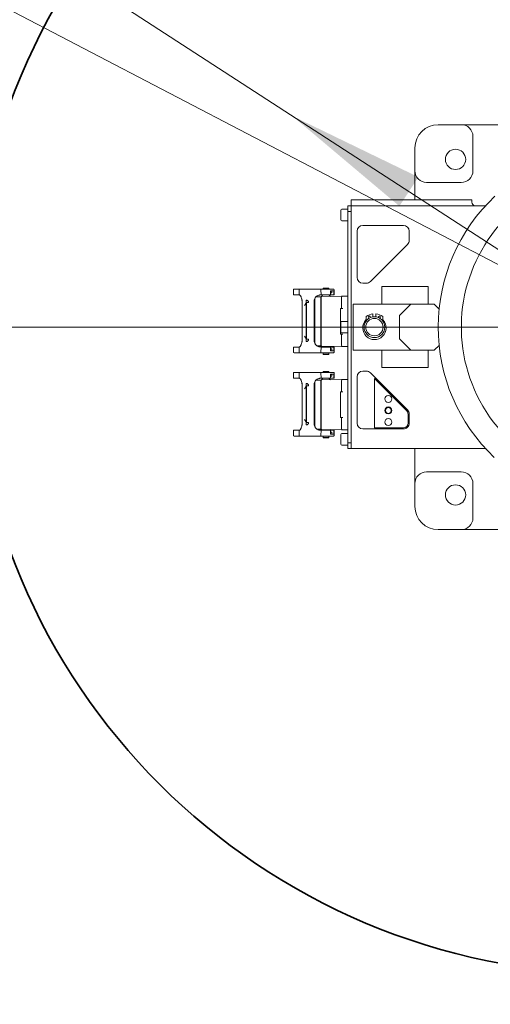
# Model space of a CAD drawing. Header units: millimetres. Extents: x -4455 to 4455, y -3150 to 3150.
# Tile 14 of 22: x 1786 to 2192, y -56 to 795. Entities that reach past the tile are written whole.
import ezdxf

# ---------------------------------------------------------------- set-up
doc = ezdxf.new("R2010")
doc.units = ezdxf.units.MM
doc.linetypes.add('点画线', pattern=[18, 12, -2, 2, -2])
doc.layers.get('0').update_dxf_attribs({"lineweight": 35})
for name, color, linetype, lineweight in [('02___PRT_ALL_AXES', 7, 'Continuous', 18), ('中心线层', 1, '点画线', 18), ('尺寸线层', 7, 'Continuous', 18), ('粗实线层', 7, 'Continuous', 35)]:
    doc.layers.add(name, color=color, linetype=linetype, lineweight=lineweight)
doc.styles.add('标准', font='txt', dxfattribs={"width": 0.667})
doc.dimstyles.new('标准', dxfattribs={"dimscale": 30, "dimtxt": 3.5, "dimasz": 4, "dimexe": 2, "dimexo": 0, "dimtad": 1, "dimdsep": 46, "dimtxsty": '标准', "dimblk": '_CAXARROW', "dimcen": 0, "dimdle": 6, "dimazin": 2, "dimtfac": 0.707107, "dimtdec": 3, "dimtmove": 2, "dimatfit": 3, "dimfxl": 0, "dimfrac": 2, "dimtolj": 1, "dimarcsym": 0})

# ---------------------------------------------------------------- blocks, each defined once
blk = doc.blocks.new('*X1')
at = {"layer": '尺寸线层', "linetype": 'Continuous', "transparency": 16777216}
blk.add_hatch(color=0, dxfattribs=at).paths.add_polyline_path([(2020.92, 711.63), (2129.72, 658.83), (2113.37, 633.67)], flags=0)
at = {"layer": '尺寸线层', "color": 0, "linetype": 'Continuous', "transparency": 16777216}
blk.add_line((1480.74, 1062.65), (2301.82, 529.1), dxfattribs=at)
at = {"layer": '尺寸线层', "color": 0, "linetype": 'Continuous', "transparency": 16777216, "insert": (1608.22, 1065.5), "char_height": 105, "width": 421.3306, "attachment_point": 5, "rotation": 326.98351, "line_spacing_factor": 1.15057, "style": '标准'}
blk.add_mtext('\\T1.1;R335', dxfattribs=at)
blk = doc.blocks.new('_CAXARROW')
blk.add_hatch(color=0).paths.add_polyline_path([(0, 0), (-1, 0.125), (-1, -0.125)], flags=0)
blk = doc.blocks.new('768697879')
at = {"color": 7, "linetype": 'Continuous'}
for p, q in [((-101.71, 175), (-155, 175)), ((-125, 135), (-125, 165)), ((-175, 155), (-175, 110)), ((-165, 125), (-135, 125)), ((-230, 105), (-230, 110)), ((-126, 110), (-230, 110)), ((-230, 105), (-113.44, 105)), ((-126, 110), (-126, 108)), ((-239, 92.75), (-239, 101.25)), ((-238.25, 102), (-233, 102)), ((-230, 97.6), (-230, -97.6)), ((-238.25, 92), (-233, 92)), ((-220, 88), (-185, 88)), ((-225, 43), (-225, 83)), ((-180, 83), (-180, 75.07)), ((-181.46, 71.54), (-213.54, 39.46)), ((-217.07, 38), (-220, 38)), ((-203.5, 20), (-203.5, 35)), ((-203.5, 35), (-163.5, 35)), ((-163.5, 20), (-163.5, 35)), ((-279.9, 32.4), (-279.9, 27.96)), ((-275.12, 27.96), (-279.9, 27.96)), ((-245.4, 32.9), (-279.4, 32.9)), ((-275.12, 27.96), (-274.99, 32.4)), ((-256.3, 26.27), (-260.49, 26.27)), ((-256.3, 26.27), (-256.3, -16.28)), ((-256.24, 32.4), (-255.96, 27.96)), ((-256.05, 26.5), (-238.3, 26.7)), ((-256.05, -16.5), (-256.05, 26.5)), ((-244.9, 27.96), (-255.96, 27.96)), ((-254.45, 27.9), (-255.84, 26.5)), ((-254.3, 33.4), (-254.1, 33.6)), ((-254.3, 32.9), (-254.3, 33.4)), ((-254.3, 33.4), (-249.5, 33.4)), ((-254.1, 33.6), (-249.7, 33.6)), ((-249.5, 33.4), (-249.7, 33.6)), ((-249.5, 32.9), (-249.5, 33.4)), ((-249.35, 27.9), (-248.04, 26.59)), ((-247.84, 27.96), (-247.84, 31.36)), ((-245.02, 31.36), (-247.84, 31.36)), ((-247.84, 31.15), (-246.9, 31.15)), ((-246.9, 29.65), (-247.84, 29.65)), ((-246.9, 29.65), (-246.9, 31.15)), ((-245.02, 31.36), (-245.02, 27.96)), ((-244.9, 32.4), (-244.9, 27.96)), ((-238.3, 26.7), (-238.3, 26.7)), ((-238.3, 26.7), (-238.3, 26.7)), ((-238.3, 26.7), (-234.3, 26.7)), ((-238.3, 25.7), (-238.3, 16)), ((-233, 26.71), (-234.3, 26.71)), ((-272.39, 23.62), (-272.39, -12.82)), ((-269.09, 21.27), (-268.89, 21.28)), ((-269.09, 21.27), (-268.71, 21.24)), ((-268.71, 21.24), (-269.09, 21.21)), ((-269.09, 21.21), (-268.71, 21.19)), ((-268.71, 21.19), (-269.09, 21.16)), ((-269.09, 21.16), (-268.71, 21.14)), ((-268.71, 21.14), (-269.09, 21.11)), ((-269.09, 21.11), (-268.71, 21.08)), ((-268.71, 21.08), (-269.09, 21.05)), ((-269.09, 21.05), (-268.71, 21.03)), ((-268.71, 21.03), (-269.09, 21)), ((-269.09, 21), (-268.71, 20.97)), ((-268.71, 20.97), (-269.09, 20.95)), ((-269.09, 20.95), (-268.71, 20.92)), ((-268.71, 20.92), (-269.09, 20.89)), ((-269.09, 20.89), (-268.71, 20.87)), ((-268.71, 20.87), (-269.09, 20.84)), ((-269.09, 20.84), (-268.71, 20.81)), ((-268.71, 20.81), (-269.09, 20.78)), ((-269.09, 20.78), (-268.71, 20.76)), ((-268.71, 20.76), (-269.09, 20.73)), ((-268.89, 20.72), (-269.09, 20.73)), ((-268.89, 23.32), (-268.89, 21.32)), ((-268.89, 21.32), (-268.89, 21.26)), ((-268.89, 21.31), (-266.89, 21.31)), ((-268.89, 20.72), (-268.89, 20.68)), ((-268.89, 20.67), (-268.89, -9.87)), ((-268.71, 21.24), (-268.71, -10.44)), ((-261.89, -12.82), (-261.89, 23.62)), ((-261.39, -13.98), (-261.39, 24.78)), ((-256.05, 25.22), (-256.3, 25.22)), ((-228.5, 20), (-228.5, -20)), ((-158.5, 20), (-228.5, 20)), ((-178.5, 20), (-188.5, 10)), ((-154, 15.5), (-158.5, 20)), ((-239.3, 16), (-239.3, -6)), ((-237.3, 16), (-239.3, 16)), ((-217.25, 9.09), (-217.25, 6.61)), ((-211.25, 8.88), (-211.25, 11.52)), ((-208.75, 11.52), (-208.75, 8.88)), ((-202.75, 6.61), (-202.75, 9.09)), ((-188.5, 10), (-188.5, -10)), ((-239, -4.25), (-239, 4.25)), ((-238.25, 5), (-233, 5)), ((-237.3, -6), (-239.3, -6)), ((-238.3, -6), (-238.3, -15.7)), ((-238.25, -5), (-233, -5)), ((-269.09, -9.93), (-268.89, -9.92)), ((-269.09, -9.93), (-268.71, -9.96)), ((-268.71, -9.96), (-269.09, -9.98)), ((-269.09, -9.98), (-268.71, -10.01)), ((-268.88, -10.02), (-269.09, -10.04)), ((-269.09, -10.04), (-268.71, -10.07)), ((-268.71, -10.07), (-269.09, -10.09)), ((-269.09, -10.09), (-268.71, -10.12)), ((-268.71, -10.12), (-269.09, -10.15)), ((-269.09, -10.15), (-268.71, -10.17)), ((-268.71, -10.17), (-269.09, -10.2)), ((-269.09, -10.2), (-268.71, -10.23)), ((-268.71, -10.23), (-269.09, -10.25)), ((-269.09, -10.25), (-268.71, -10.28)), ((-268.71, -10.28), (-269.09, -10.31)), ((-269.09, -10.31), (-268.71, -10.34)), ((-268.71, -10.34), (-269.09, -10.36)), ((-269.09, -10.36), (-268.71, -10.39)), ((-268.71, -10.39), (-269.09, -10.41)), ((-269.09, -10.41), (-268.71, -10.44)), ((-268.71, -10.44), (-269.09, -10.47)), ((-268.89, -10.48), (-269.09, -10.47)), ((-268.89, -9.88), (-268.89, -9.92)), ((-268.89, -10.46), (-268.89, -10.51)), ((-259.33, -16.28), (-256.3, -16.28)), ((-256.3, -15.23), (-256.05, -15.23)), ((-238.3, -16.7), (-256.05, -16.5)), ((-255.84, -16.5), (-255.19, -17.16)), ((-248.04, -16.59), (-248.61, -17.16)), ((-234.3, -16.7), (-238.3, -16.7)), ((-238.3, -16.7), (-238.3, -16.7)), ((-238.3, -16.7), (-238.3, -16.7)), ((-234.3, -16.69), (-233, -16.69)), ((-188.5, -10), (-178.5, -20)), ((-158.5, -20), (-153.96, -15.46)), ((-279.9, -17.16), (-279.9, -21.6)), ((-279.9, -17.16), (-275.12, -17.16)), ((-245.4, -22.1), (-279.4, -22.1)), ((-274.99, -21.6), (-275.12, -17.16)), ((-255.96, -17.16), (-256.24, -21.6)), ((-255.96, -17.16), (-244.9, -17.16)), ((-254.3, -22.1), (-254.3, -23.4)), ((-254.1, -23.6), (-254.3, -23.4)), ((-249.5, -23.4), (-254.3, -23.4)), ((-249.7, -23.6), (-254.1, -23.6)), ((-249.7, -23.6), (-249.5, -23.4)), ((-249.5, -22.1), (-249.5, -23.4)), ((-247.84, -20.56), (-247.84, -17.16)), ((-247.84, -18.86), (-246.9, -18.86)), ((-246.9, -20.36), (-247.84, -20.36)), ((-247.84, -20.56), (-245.02, -20.56)), ((-246.9, -20.36), (-246.9, -18.86)), ((-245.02, -17.16), (-245.02, -20.56)), ((-244.9, -21.6), (-244.9, -17.16)), ((-158.5, -20), (-228.5, -20)), ((-203.5, -20), (-203.5, -35)), ((-163.5, -20), (-163.5, -35)), ((-279.9, -39.6), (-279.9, -44.04)), ((-245.4, -39.1), (-279.4, -39.1)), ((-275.12, -44.04), (-274.99, -39.6)), ((-256.24, -39.6), (-255.96, -44.04)), ((-254.3, -38.6), (-254.1, -38.4)), ((-254.3, -39.1), (-254.3, -38.6)), ((-254.3, -38.6), (-249.5, -38.6)), ((-254.1, -38.4), (-249.7, -38.4)), ((-249.5, -38.6), (-249.7, -38.4)), ((-249.5, -39.1), (-249.5, -38.6)), ((-247.84, -44.04), (-247.84, -40.64)), ((-245.02, -40.64), (-247.84, -40.64)), ((-247.84, -40.85), (-246.9, -40.85)), ((-246.9, -42.35), (-247.84, -42.35)), ((-246.9, -42.35), (-246.9, -40.85)), ((-245.02, -40.64), (-245.02, -44.04)), ((-244.9, -39.6), (-244.9, -44.04)), ((-220, -38), (-217.07, -38)), ((-213.54, -39.46), (-181.46, -71.54)), ((-163.5, -35), (-203.5, -35)), ((-275.12, -44.04), (-279.9, -44.04)), ((-272.39, -48.38), (-272.39, -84.82)), ((-269.09, -50.73), (-268.89, -50.72)), ((-269.09, -50.73), (-268.71, -50.76)), ((-268.71, -50.76), (-269.09, -50.79)), ((-269.09, -50.79), (-268.71, -50.81)), ((-268.71, -50.81), (-269.09, -50.84)), ((-269.09, -50.84), (-268.71, -50.86)), ((-268.71, -50.86), (-269.09, -50.89)), ((-269.09, -50.89), (-268.71, -50.92)), ((-268.71, -50.92), (-269.09, -50.95)), ((-269.09, -50.95), (-268.71, -50.97)), ((-268.71, -50.97), (-269.09, -51)), ((-269.09, -51), (-268.71, -51.03)), ((-268.71, -51.03), (-269.09, -51.05)), ((-269.09, -51.05), (-268.71, -51.08)), ((-268.89, -48.68), (-268.89, -50.68)), ((-268.89, -50.68), (-268.89, -50.74)), ((-268.89, -50.69), (-266.89, -50.69)), ((-268.71, -50.76), (-268.71, -82.44)), ((-261.89, -84.82), (-261.89, -48.38)), ((-261.39, -85.98), (-261.39, -47.22)), ((-256.3, -45.73), (-260.49, -45.73)), ((-256.3, -45.73), (-256.3, -88.28)), ((-256.05, -46.78), (-256.3, -46.78)), ((-256.05, -45.5), (-238.3, -45.3)), ((-256.05, -88.5), (-256.05, -45.5)), ((-244.9, -44.04), (-255.96, -44.04)), ((-254.45, -44.1), (-255.84, -45.5)), ((-249.35, -44.1), (-248.04, -45.41)), ((-238.3, -45.3), (-238.3, -45.3)), ((-238.3, -45.3), (-238.3, -45.3)), ((-238.3, -45.3), (-234.3, -45.3)), ((-238.3, -46.3), (-238.3, -56)), ((-233, -45.29), (-234.3, -45.29)), ((-225, -83), (-225, -43)), ((-210, -44.41), (-210, -87)), ((-210, -44.41), (-182.17, -72.24)), ((-268.71, -51.08), (-269.09, -51.11)), ((-269.09, -51.11), (-268.71, -51.13)), ((-268.71, -51.13), (-269.09, -51.16)), ((-269.09, -51.16), (-268.71, -51.19)), ((-268.71, -51.19), (-269.09, -51.22)), ((-269.09, -51.22), (-268.71, -51.24)), ((-268.71, -51.24), (-269.09, -51.27)), ((-268.89, -51.28), (-269.09, -51.27)), ((-268.89, -51.28), (-268.89, -51.32)), ((-268.89, -51.33), (-268.89, -81.87)), ((-239.3, -56), (-239.3, -78)), ((-237.3, -56), (-239.3, -56)), ((-181, -83), (-181, -75.07)), ((-180, -75.07), (-180, -83)), ((-269.09, -81.93), (-268.89, -81.92)), ((-269.09, -81.93), (-268.71, -81.96)), ((-268.71, -81.96), (-269.09, -81.98)), ((-269.09, -81.98), (-268.71, -82.01)), ((-268.88, -82.02), (-269.09, -82.04)), ((-269.09, -82.04), (-268.71, -82.07)), ((-268.71, -82.07), (-269.09, -82.09)), ((-269.09, -82.09), (-268.71, -82.12)), ((-268.71, -82.12), (-269.09, -82.15)), ((-269.09, -82.15), (-268.71, -82.17)), ((-268.71, -82.17), (-269.09, -82.2)), ((-269.09, -82.2), (-268.71, -82.23)), ((-268.71, -82.23), (-269.09, -82.25)), ((-269.09, -82.25), (-268.71, -82.28)), ((-268.71, -82.28), (-269.09, -82.31)), ((-269.09, -82.31), (-268.71, -82.34)), ((-268.71, -82.34), (-269.09, -82.36)), ((-269.09, -82.36), (-268.71, -82.39)), ((-268.71, -82.39), (-269.09, -82.41)), ((-269.09, -82.41), (-268.71, -82.44)), ((-268.71, -82.44), (-269.09, -82.47)), ((-268.89, -82.48), (-269.09, -82.47)), ((-268.89, -81.88), (-268.89, -81.92)), ((-268.89, -82.46), (-268.89, -82.51)), ((-237.3, -78), (-239.3, -78)), ((-238.3, -78), (-238.3, -87.7)), ((-279.9, -89.16), (-279.9, -93.6)), ((-279.9, -89.16), (-275.12, -89.16)), ((-274.99, -93.6), (-275.12, -89.16)), ((-259.33, -88.28), (-256.3, -88.28)), ((-256.3, -87.23), (-256.05, -87.23)), ((-255.96, -89.16), (-256.24, -93.6)), ((-238.3, -88.7), (-256.05, -88.5)), ((-255.96, -89.16), (-244.9, -89.16)), ((-255.84, -88.5), (-255.19, -89.16)), ((-248.04, -88.59), (-248.61, -89.16)), ((-247.84, -92.56), (-247.84, -89.16)), ((-247.84, -90.86), (-246.9, -90.86)), ((-246.9, -92.36), (-247.84, -92.36)), ((-247.84, -92.56), (-245.02, -92.56)), ((-246.9, -92.36), (-246.9, -90.86)), ((-245.02, -89.16), (-245.02, -92.56)), ((-244.9, -93.6), (-244.9, -89.16)), ((-239, -101.25), (-239, -92.75)), ((-234.3, -88.7), (-238.3, -88.7)), ((-238.3, -88.7), (-238.3, -88.7)), ((-238.3, -88.7), (-238.3, -88.7)), ((-238.25, -92), (-233, -92)), ((-234.3, -88.69), (-233, -88.69)), ((-185, -88), (-220, -88)), ((-210, -87), (-185, -87)), ((-245.4, -94.1), (-279.4, -94.1)), ((-254.3, -94.1), (-254.3, -95.4)), ((-254.1, -95.6), (-254.3, -95.4)), ((-249.5, -95.4), (-254.3, -95.4)), ((-249.7, -95.6), (-254.1, -95.6)), ((-249.7, -95.6), (-249.5, -95.4)), ((-249.5, -94.1), (-249.5, -95.4)), ((-238.25, -102), (-233, -102)), ((-113.45, -105), (-230, -105)), ((-175, -105), (-175, -155)), ((-135, -125), (-165, -125)), ((-125, -165), (-125, -135)), ((-85, -175), (-155, -175))]:
    blk.add_line(p, q, dxfattribs=at)
for points in [[(-268.9, 21.31), (-268.9, 21.31), (-268.9, 21.31), (-268.9, 21.32), (-268.89, 21.32)], [(-268.9, -50.69), (-268.9, -50.69), (-268.9, -50.69), (-268.9, -50.68), (-268.89, -50.68)]]:
    blk.add_lwpolyline(points, dxfattribs=at)
for centre, radius in [((-140, 145), 8.75), ((-198, -62), 3), ((-198, -72), 3), ((-198, -72), 2.5), ((-198, -82), 3), ((-140, -145), 8.75)]:
    blk.add_circle(centre, radius, dxfattribs=at)
for centre, radius, start, end in [((-155, 155), 20, 90, 180), ((-135, 165), 10, 0, 90), ((-165, 135), 10, 180, 270), ((-135, 135), 10, 270, 0), ((0, 0), 155, 133.12123, 226.56746), ((-123, 108), 3, 180, 270), ((-238.25, 101.25), 0.75, 90, 180), ((-238.25, 92.75), 0.75, 180, 270), ((-220, 83), 5, 90, 180), ((-185, 83), 5, 0, 90), ((0, 0), 135, 139.08071, 281.81049), ((-185, 75.07), 5, 315, 360), ((-220, 43), 5, 180, 270), ((-217.07, 43), 5, 270, 315), ((-279.4, 32.4), 0.5, 90, 180), ((-274.98, 31.61), 0.79, 86.31619, 90.5503), ((-254.8, 28.25), 0.5, 315, 323.18856), ((-249, 28.25), 0.5, 216.7994, 225), ((-245.4, 32.4), 0.5, 0, 90), ((-237.3, 25.7), 1, 90, 180), ((-217.05, 9.09), 0.2, 125.9798, 180), ((-210, -0.62), 12.2, 95.88079, 125.9798), ((-214.25, 8.65), 0.85, 332.1374, 260.14438), ((-210, -0.62), 12.2, 54.0202, 84.11921), ((-205.75, 8.65), 0.85, 279.88748, 207.86887), ((-202.95, 9.09), 0.2, 360, 54.0202), ((-238.25, 4.25), 0.75, 90, 180), ((-210, -0.62), 10.1, 136.98138, 43.01862), ((-217.75, 6.61), 0.5, 316.98138, 0), ((-202.25, 6.61), 0.5, 180, 223.01862), ((-238.25, -4.25), 0.75, 180, 270), ((-291.34, -9.68), 18.97, 348.52885, 349.75648), ((-237.3, -15.7), 1, 180, 270), ((-279.4, -21.6), 0.5, 180, 270), ((-245.4, -21.6), 0.5, 270, 0), ((-279.4, -39.6), 0.5, 90, 180), ((-274.98, -40.39), 0.79, 86.31619, 90.5503), ((-245.4, -39.6), 0.5, 0, 90), ((-220, -43), 5, 90, 180), ((-217.07, -43), 5, 45, 90), ((-254.8, -43.75), 0.5, 315, 323.18856), ((-249, -43.75), 0.5, 216.7994, 225), ((-237.3, -46.3), 1, 90, 180), ((-185, -75.07), 4, 0, 45), ((-185, -75.07), 5, 0, 45), ((-291.34, -81.68), 18.97, 348.52885, 349.75648), ((-220, -83), 5, 180, 270), ((-185, -83), 5, 269.99995, 0), ((-185, -83), 4, 270, 359.99942), ((-279.4, -93.6), 0.5, 180, 270), ((-245.4, -93.6), 0.5, 270, 0), ((-238.25, -92.75), 0.75, 90, 180), ((-237.3, -87.7), 1, 180, 270), ((-238.25, -101.25), 0.75, 180, 270), ((-165, -135), 10, 90, 180), ((-135, -135), 10, 0, 90), ((-155, -155), 20, 180, 270), ((-135, -165), 10, 270, 0)]:
    blk.add_arc(centre, radius, start, end, dxfattribs=at)
for points, knots in [([(-275.12, 27.96), (-274.99, 27.96), (-274.73, 27.91), (-274.36, 27.71), (-274, 27.4), (-273.67, 26.96), (-273.39, 26.41), (-273.03, 25.49), (-272.85, 24.73), (-272.74, 24.2)], [0, 0, 0, 0, 408.494086, 873.166871, 1398.694427, 1999.346937, 2689.129684, 3471.818944, 5285.330189, 5285.330189, 5285.330189, 5285.330189]), ([(-274.99, 32.4), (-274.99, 32.46), (-274.96, 32.59), (-274.86, 32.76), (-274.69, 32.87), (-274.57, 32.9), (-274.51, 32.9)], [0, 0, 0, 0, 793.541608, 1642.850898, 2477.632042, 3239.673909, 3239.673909, 3239.673909, 3239.673909]), ([(-261.59, 24.05), (-261.52, 24.4), (-261.38, 24.9), (-261.08, 25.52), (-260.81, 25.93), (-260.49, 26.29), (-260.13, 26.6), (-259.74, 26.86), (-259.18, 27.16), (-258.46, 27.46), (-257.59, 27.72), (-256.76, 27.91), (-256.22, 27.96), (-255.96, 27.96)], [0, 0, 0, 0, 1098.645641, 1618.142397, 2120.726243, 2612.157051, 3100.329596, 3590.87882, 4082.4791, 5057.13193, 6000.796116, 6884.184423, 7691.990004, 7691.990004, 7691.990004, 7691.990004]), ([(-256.24, 32.4), (-256.24, 32.46), (-256.26, 32.59), (-256.35, 32.76), (-256.49, 32.87), (-256.6, 32.9), (-256.66, 32.9)], [0, 0, 0, 0, 815.290882, 1598.877089, 2334.699382, 3035.98248, 3035.98248, 3035.98248, 3035.98248]), ([(-272.74, 24.2), (-272.72, 24.11), (-272.65, 23.75), (-272.59, 23.38), (-272.55, 23.1)], [0, 0, 0, 0, 435.925515, 1782.089797, 1782.089797, 1782.089797, 1782.089797]), ([(-272.55, 23.1), (-272.53, 23), (-272.48, 22.62), (-272.43, 22.24), (-272.39, 21.96)], [0, 0, 0, 0, 440.79036, 1777.13772, 1777.13772, 1777.13772, 1777.13772]), ([(-269.56, 20), (-269.6, 19.9), (-269.72, 19.69), (-269.91, 19.37), (-270.09, 19.04), (-270.2, 18.81), (-270.24, 18.7)], [0, 0, 0, 0, 725.351454, 1513.298914, 2314.413738, 3104.041029, 3104.041029, 3104.041029, 3104.041029]), ([(-269.56, 20), (-269.52, 20.09), (-269.43, 20.25), (-269.23, 20.5), (-269.03, 20.64), (-268.89, 20.67)], [0, 0, 0, 0, 714.294886, 1352.081394, 2415.185456, 2415.185456, 2415.185456, 2415.185456]), ([(-268.88, 23.32), (-268.62, 23.32), (-268.1, 23.21), (-267.44, 22.76), (-267.07, 22.21), (-266.92, 21.71), (-266.89, 21.44), (-266.89, 21.31)], [0, 0, 0, 0, 941.229122, 1882.426932, 2823.707282, 3296.751791, 3769.544373, 3769.544373, 3769.544373, 3769.544373]), ([(-261.89, 21.96), (-261.88, 22.07), (-261.82, 22.53), (-261.77, 23), (-261.72, 23.34)], [0, 0, 0, 0, 430.913664, 1709.339618, 1709.339618, 1709.339618, 1709.339618]), ([(-261.72, 23.34), (-261.71, 23.4), (-261.67, 23.64), (-261.63, 23.87), (-261.59, 24.05)], [0, 0, 0, 0, 433.599791, 1712.060058, 1712.060058, 1712.060058, 1712.060058]), ([(-270.24, -7.9), (-270.2, -8.01), (-270.09, -8.24), (-269.91, -8.57), (-269.72, -8.89), (-269.6, -9.1), (-269.56, -9.2)], [0, 0, 0, 0, 749.615803, 1510.059697, 2258.075377, 2946.273357, 2946.273357, 2946.273357, 2946.273357]), ([(-272.75, -13.45), (-272.86, -13.98), (-273.04, -14.72), (-273.4, -15.63), (-273.68, -16.17), (-274.01, -16.6), (-274.36, -16.92), (-274.74, -17.11), (-274.99, -17.16), (-275.12, -17.16)], [0, 0, 0, 0, 1683.54312, 2409.573558, 3049.488523, 3607.1452, 4095.617649, 4527.915616, 4908.268522, 4908.268522, 4908.268522, 4908.268522]), ([(-272.56, -12.36), (-272.57, -12.42), (-272.6, -12.65), (-272.64, -12.88), (-272.67, -13.05)], [0, 0, 0, 0, 420.89101, 1664.518381, 1664.518381, 1664.518381, 1664.518381]), ([(-272.39, -11.16), (-272.4, -11.26), (-272.46, -11.66), (-272.51, -12.06), (-272.56, -12.36)], [0, 0, 0, 0, 418.995433, 1667.170816, 1667.170816, 1667.170816, 1667.170816]), ([(-268.89, -9.87), (-269.03, -9.84), (-269.23, -9.7), (-269.43, -9.45), (-269.52, -9.29), (-269.56, -9.2)], [0, 0, 0, 0, 1011.296272, 1618.00191, 2297.500502, 2297.500502, 2297.500502, 2297.500502]), ([(-268.89, -12.52), (-268.83, -12.52), (-268.7, -12.51), (-268.5, -12.49), (-268.31, -12.44), (-268.12, -12.37), (-267.95, -12.29), (-267.72, -12.15), (-267.47, -11.94), (-267.22, -11.63), (-267.03, -11.29), (-266.92, -10.91), (-266.89, -10.65), (-266.89, -10.51)], [0, 0, 0, 0, 459.775455, 919.017601, 1379.259079, 1838.897352, 2298.632529, 2758.446228, 3676.831882, 4595.244308, 5513.679453, 6432.184518, 7350.535897, 7350.535897, 7350.535897, 7350.535897]), ([(-268.58, -10.51), (-268.62, -10.51), (-268.68, -10.51), (-268.75, -10.51), (-268.79, -10.51), (-268.82, -10.52), (-268.85, -10.53), (-268.87, -10.53), (-268.88, -10.52), (-268.89, -10.52)], [0, 0, 0, 0, 1854.16059, 2621.829869, 3281.577079, 3836.828124, 4278.00583, 4591.439241, 4835.650455, 4835.650455, 4835.650455, 4835.650455]), ([(-268.89, -10.52), (-268.89, -10.52), (-268.89, -10.52), (-268.89, -10.52), (-268.89, -10.51)], [0, 0, 0, 0, 483.4737, 1646.687791, 1646.687791, 1646.687791, 1646.687791]), ([(-268.89, -12.52), (-268.89, -12.4), (-268.89, -12.15), (-268.89, -11.8), (-268.89, -11.47), (-268.89, -11.17), (-268.89, -10.93), (-268.89, -10.75), (-268.89, -10.65), (-268.89, -10.59), (-268.89, -10.55), (-268.89, -10.53), (-268.89, -10.52)], [0, 0, 0, 0, 1260.683475, 2478.227018, 3608.173629, 4611.866798, 5453.622064, 6103.895048, 6349.901193, 6540.011347, 6672.582115, 6746.533265, 6746.533265, 6746.533265, 6746.533265]), ([(-266.89, -10.51), (-267.06, -10.51), (-267.38, -10.51), (-267.84, -10.51), (-268.23, -10.51), (-268.48, -10.52), (-268.58, -10.51)], [0, 0, 0, 0, 858.413745, 1662.535001, 2361.562548, 2911.529226, 2911.529226, 2911.529226, 2911.529226]), ([(-261.72, -12.52), (-261.74, -12.4), (-261.8, -11.95), (-261.85, -11.5), (-261.89, -11.16)], [0, 0, 0, 0, 395.132456, 1598.566457, 1598.566457, 1598.566457, 1598.566457]), ([(-261.6, -13.23), (-261.61, -13.17), (-261.66, -12.93), (-261.7, -12.7), (-261.72, -12.52)], [0, 0, 0, 0, 393.259336, 1594.661146, 1594.661146, 1594.661146, 1594.661146]), ([(-255.96, -17.16), (-256.22, -17.16), (-256.76, -17.1), (-257.6, -16.92), (-258.46, -16.66), (-259.19, -16.36), (-259.75, -16.06), (-260.14, -15.8), (-260.5, -15.48), (-260.93, -14.99), (-261.34, -14.24), (-261.52, -13.58), (-261.6, -13.23)], [0, 0, 0, 0, 677.831878, 1419.20119, 2211.174224, 3029.035289, 3441.479487, 3853.020329, 4262.57774, 4675.063823, 5531.77748, 6454.791677, 6454.791677, 6454.791677, 6454.791677]), ([(-274.99, -21.6), (-274.99, -21.66), (-274.96, -21.8), (-274.86, -21.96), (-274.7, -22.07), (-274.57, -22.1), (-274.51, -22.1)], [0, 0, 0, 0, 747.042972, 1485.449331, 2212.043797, 2930.6917, 2930.6917, 2930.6917, 2930.6917]), ([(-256.24, -21.6), (-256.24, -21.66), (-256.26, -21.79), (-256.35, -21.96), (-256.49, -22.07), (-256.6, -22.1), (-256.66, -22.1)], [0, 0, 0, 0, 732.395067, 1436.241267, 2097.009497, 2726.511973, 2726.511973, 2726.511973, 2726.511973]), ([(-274.99, -39.6), (-274.99, -39.54), (-274.96, -39.41), (-274.86, -39.24), (-274.69, -39.13), (-274.57, -39.1), (-274.51, -39.1)], [0, 0, 0, 0, 698.240957, 1445.552159, 2180.079977, 2850.604166, 2850.604166, 2850.604166, 2850.604166]), ([(-256.24, -39.6), (-256.24, -39.54), (-256.26, -39.41), (-256.35, -39.24), (-256.49, -39.13), (-256.6, -39.1), (-256.66, -39.1)], [0, 0, 0, 0, 711.031374, 1394.412473, 2036.137712, 2647.740633, 2647.740633, 2647.740633, 2647.740633]), ([(-275.12, -44.04), (-274.99, -44.04), (-274.73, -44.09), (-274.36, -44.29), (-274, -44.6), (-273.67, -45.04), (-273.39, -45.59), (-273.03, -46.51), (-272.85, -47.27), (-272.74, -47.8)], [0, 0, 0, 0, 362.971493, 775.861129, 1242.82388, 1776.539656, 2389.452993, 3084.91934, 4696.332839, 4696.332839, 4696.332839, 4696.332839]), ([(-272.74, -47.8), (-272.72, -47.89), (-272.65, -48.25), (-272.59, -48.62), (-272.55, -48.9)], [0, 0, 0, 0, 385.00323, 1573.916425, 1573.916425, 1573.916425, 1573.916425]), ([(-272.55, -48.9), (-272.53, -49), (-272.48, -49.38), (-272.43, -49.76), (-272.39, -50.04)], [0, 0, 0, 0, 389.51405, 1570.406646, 1570.406646, 1570.406646, 1570.406646]), ([(-268.88, -48.68), (-268.62, -48.68), (-268.1, -48.79), (-267.44, -49.24), (-267.07, -49.79), (-266.92, -50.29), (-266.89, -50.56), (-266.89, -50.69)], [0, 0, 0, 0, 838.538959, 1677.050022, 2515.634621, 2937.068935, 3358.278809, 3358.278809, 3358.278809, 3358.278809]), ([(-261.89, -50.04), (-261.88, -49.93), (-261.82, -49.47), (-261.77, -49), (-261.72, -48.66)], [0, 0, 0, 0, 379.027663, 1503.519277, 1503.519277, 1503.519277, 1503.519277]), ([(-261.72, -48.66), (-261.71, -48.6), (-261.67, -48.36), (-261.63, -48.13), (-261.59, -47.95)], [0, 0, 0, 0, 381.095884, 1504.749439, 1504.749439, 1504.749439, 1504.749439]), ([(-261.59, -47.95), (-261.52, -47.6), (-261.38, -47.1), (-261.08, -46.48), (-260.81, -46.07), (-260.49, -45.71), (-260.13, -45.4), (-259.74, -45.14), (-259.18, -44.84), (-258.46, -44.54), (-257.59, -44.28), (-256.76, -44.09), (-256.22, -44.04), (-255.96, -44.04)], [0, 0, 0, 0, 969.040195, 1427.252759, 1870.547603, 2304.005114, 2734.588735, 3167.268661, 3600.875653, 4460.550266, 5292.891917, 6072.068336, 6784.578401, 6784.578401, 6784.578401, 6784.578401]), ([(-269.56, -52), (-269.6, -52.1), (-269.72, -52.31), (-269.91, -52.63), (-270.09, -52.96), (-270.2, -53.19), (-270.24, -53.3)], [0, 0, 0, 0, 641.437665, 1338.229787, 2046.665978, 2744.943596, 2744.943596, 2744.943596, 2744.943596]), ([(-269.56, -52), (-269.52, -51.91), (-269.43, -51.75), (-269.23, -51.5), (-269.03, -51.36), (-268.89, -51.33)], [0, 0, 0, 0, 640.776658, 1212.919501, 2166.604431, 2166.604431, 2166.604431, 2166.604431]), ([(-272.56, -84.36), (-272.57, -84.42), (-272.6, -84.65), (-272.64, -84.88), (-272.67, -85.05)], [0, 0, 0, 0, 381.102187, 1507.163566, 1507.163566, 1507.163566, 1507.163566]), ([(-272.39, -83.16), (-272.4, -83.26), (-272.46, -83.66), (-272.51, -84.06), (-272.56, -84.36)], [0, 0, 0, 0, 379.086627, 1508.374818, 1508.374818, 1508.374818, 1508.374818]), ([(-270.24, -79.9), (-270.2, -80.01), (-270.09, -80.24), (-269.91, -80.57), (-269.72, -80.89), (-269.6, -81.1), (-269.56, -81.2)], [0, 0, 0, 0, 676.019693, 1361.804393, 2036.381061, 2657.012837, 2657.012837, 2657.012837, 2657.012837]), ([(-268.89, -81.87), (-269.03, -81.84), (-269.23, -81.7), (-269.43, -81.45), (-269.52, -81.29), (-269.56, -81.2)], [0, 0, 0, 0, 925.428452, 1480.619521, 2102.422792, 2102.422792, 2102.422792, 2102.422792]), ([(-268.89, -84.52), (-268.83, -84.52), (-268.7, -84.51), (-268.5, -84.49), (-268.31, -84.44), (-268.12, -84.37), (-267.95, -84.29), (-267.72, -84.15), (-267.47, -83.94), (-267.22, -83.63), (-267.03, -83.29), (-266.92, -82.91), (-266.89, -82.65), (-266.89, -82.51)], [0, 0, 0, 0, 417.504282, 834.524287, 1252.451746, 1669.831458, 2087.299166, 2504.838175, 3338.788616, 4172.763367, 5006.758747, 5840.81762, 6674.736936, 6674.736936, 6674.736936, 6674.736936]), ([(-268.58, -82.51), (-268.62, -82.51), (-268.68, -82.51), (-268.75, -82.51), (-268.79, -82.51), (-268.82, -82.52), (-268.85, -82.53), (-268.87, -82.53), (-268.88, -82.52), (-268.89, -82.52)], [0, 0, 0, 0, 1685.068069, 2382.728777, 2982.309506, 3486.923729, 3887.867676, 4172.71713, 4394.657194, 4394.657194, 4394.657194, 4394.657194]), ([(-268.89, -82.52), (-268.89, -82.52), (-268.89, -82.52), (-268.89, -82.52), (-268.89, -82.51)], [0, 0, 0, 0, 436.610161, 1487.07287, 1487.07287, 1487.07287, 1487.07287]), ([(-268.89, -84.52), (-268.89, -84.4), (-268.89, -84.15), (-268.89, -83.8), (-268.89, -83.47), (-268.89, -83.17), (-268.89, -82.93), (-268.89, -82.75), (-268.89, -82.65), (-268.89, -82.59), (-268.89, -82.55), (-268.89, -82.53), (-268.89, -82.52)], [0, 0, 0, 0, 1139.221633, 2239.459696, 3260.540442, 4167.531764, 4928.187256, 5515.809023, 5738.113454, 5909.90725, 6029.705351, 6096.531602, 6096.531602, 6096.531602, 6096.531602]), ([(-266.89, -82.51), (-267.06, -82.51), (-267.38, -82.51), (-267.84, -82.51), (-268.23, -82.51), (-268.48, -82.52), (-268.58, -82.51)], [0, 0, 0, 0, 774.986716, 1500.957491, 2132.048343, 2628.565172, 2628.565172, 2628.565172, 2628.565172]), ([(-261.72, -84.52), (-261.74, -84.4), (-261.8, -83.95), (-261.85, -83.5), (-261.89, -83.16)], [0, 0, 0, 0, 356.755209, 1443.305661, 1443.305661, 1443.305661, 1443.305661]), ([(-261.6, -85.23), (-261.61, -85.17), (-261.66, -84.93), (-261.7, -84.7), (-261.72, -84.52)], [0, 0, 0, 0, 355.366283, 1441.005341, 1441.005341, 1441.005341, 1441.005341]), ([(-272.75, -85.45), (-272.86, -85.98), (-273.04, -86.72), (-273.4, -87.63), (-273.68, -88.17), (-274.01, -88.6), (-274.36, -88.92), (-274.74, -89.11), (-274.99, -89.16), (-275.12, -89.16)], [0, 0, 0, 0, 1539.149941, 2202.910608, 2787.941706, 3297.769599, 3744.347017, 4139.567895, 4487.298907, 4487.298907, 4487.298907, 4487.298907]), ([(-274.99, -93.6), (-274.99, -93.66), (-274.96, -93.8), (-274.86, -93.96), (-274.7, -94.07), (-274.57, -94.1), (-274.51, -94.1)], [0, 0, 0, 0, 681.960733, 1356.037272, 2019.330968, 2675.370405, 2675.370405, 2675.370405, 2675.370405]), ([(-255.96, -89.16), (-256.22, -89.16), (-256.76, -89.1), (-257.6, -88.92), (-258.46, -88.66), (-259.19, -88.36), (-259.75, -88.06), (-260.14, -87.8), (-260.5, -87.48), (-260.93, -86.99), (-261.34, -86.24), (-261.52, -85.58), (-261.6, -85.23)], [0, 0, 0, 0, 614.431398, 1286.457304, 2004.353754, 2745.716817, 3119.583366, 3492.631054, 3863.880829, 4237.785345, 5014.366954, 5851.047732, 5851.047732, 5851.047732, 5851.047732]), ([(-256.24, -93.6), (-256.24, -93.66), (-256.26, -93.79), (-256.35, -93.96), (-256.49, -94.07), (-256.6, -94.1), (-256.66, -94.1)], [0, 0, 0, 0, 667.071016, 1308.139507, 1909.972253, 2483.327912, 2483.327912, 2483.327912, 2483.327912])]:
    blk.add_open_spline(points, degree=3, knots=knots, dxfattribs=at)
at = {"layer": '02___PRT_ALL_AXES', "color": 7, "linetype": 'Continuous'}
for p, q in [((-233, -105), (-233, 105)), ((-230, 105), (-233, 105)), ((-230, -105), (-230, 105)), ((-230, 100), (-233, 100)), ((-230, -100), (-233, -100)), ((-230, -105), (-233, -105))]:
    blk.add_line(p, q, dxfattribs=at)
for radius in [9, 7.5]:
    blk.add_circle((-210, 0), radius, dxfattribs=at)
at = {"layer": '中心线层'}
blk.add_line((-138, 0), (138, 0), dxfattribs=at)
blk = doc.blocks.new('*X16')
at = {"layer": '尺寸线层', "linetype": 'Continuous', "transparency": 16777216}
for points in [[(966.07, 1227.2), (1079.37, 1184.91), (1065.48, 1158.32)], [(3637.57, -169), (3538.17, -100.12), (3524.27, -126.71)]]:
    blk.add_hatch(color=0, dxfattribs=at).paths.add_polyline_path(points, flags=0)
at = {"layer": '尺寸线层', "color": 0, "linetype": 'Continuous', "transparency": 16777216}
blk.add_line((621.24, 1407.41), (3637.57, -169), dxfattribs=at)
at = {"layer": '尺寸线层', "color": 0, "transparency": 16777216, "insert": (787.71, 1404.87), "char_height": 105, "width": 594.8573, "attachment_point": 5, "rotation": 332.40733, "line_spacing_factor": 1.15057, "style": '标准'}
blk.add_mtext('\\T1.1;%%C3730', dxfattribs=at)

msp = doc.modelspace()

# ---------------------------------------------------------------- linework, layer by layer
at = {"layer": '中心线层'}
for p, q in [((927.737, 529.1), (3808.996, 529.1)), ((1739.823, 529.1), (2863.823, 529.1))]:
    msp.add_line(p, q, dxfattribs=at)
at = {"layer": '粗实线层', "color": 9}
msp.add_circle((2301.823, 529.1), 559, dxfattribs=at)
msp.add_arc((2301.823, 529.1), 1507.173, 195, 165, dxfattribs=at)

# ---------------------------------------------------------------- block references
at = {"layer": '尺寸线层'}
msp.add_blockref('768697879', (2301.823, 529.1), dxfattribs=at)

# ---------------------------------------------------------------- dimensions: what is measured, and where the dimension line sits
dim = msp.add_diameter_dim_2p(p1=(3637.574, -168.997), p2=(966.071, 1227.196), text='%%C3730', dimstyle='标准', override={"dimsah": 1, "dimtfac": 1, "dimtfill": 1, "dimtzin": 8}, dxfattribs=at)
dim.commit()
dim.dimension.update_dxf_attribs({"geometry": '*X16', "text_midpoint": (753.038, 1338.533), "dimtype": 163})
dim = msp.add_radius_dim(center=(2301.823, 529.1), mpoint=(2020.921, 711.635), text='R335', dimstyle='标准', override={"dimpost": 'R<>', "dimsah": 1, "dimtfill": 1}, dxfattribs=at)
dim.commit()
dim.dimension.update_dxf_attribs({"geometry": '*X1', "text_midpoint": (1569.066, 1005.258), "dimtype": 164})

doc.saveas('drawing.dxf')
